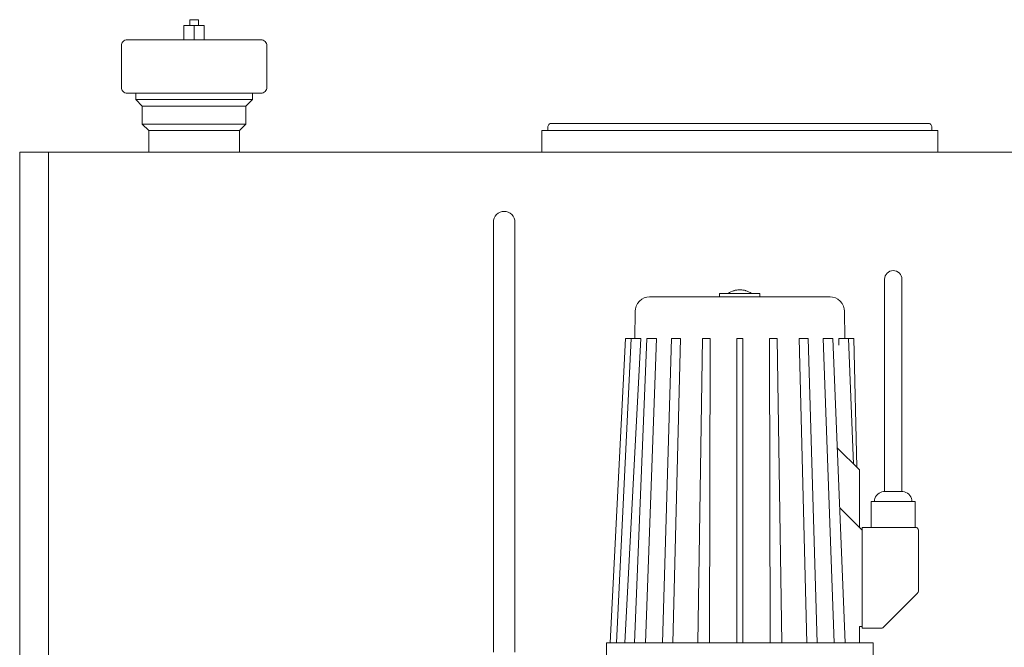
# Model space of a CAD drawing. Header units: millimetres. Extents: x -530 to 575, y -20 to 1095.
# Tile 5 of 6: x -500 to 184, y 652 to 1087. Entities that reach past the tile are written whole.
import ezdxf

# ---------------------------------------------------------------- set-up
doc = ezdxf.new("R2010")
doc.units = ezdxf.units.MM
doc.header["$MEASUREMENT"] = 0
doc.layers.add('MATERIAL 1', color=251, linetype='Continuous', true_color=0x505050)
doc.layers.add('MATERIAL 2', color=5, linetype='Continuous', true_color=0x0000ff)

msp = doc.modelspace()

# ---------------------------------------------------------------- linework, layer by layer
at = {"layer": 'MATERIAL 1', "color": 251, "linetype": 'Continuous', "lineweight": 0, "true_color": 0x505050}
for p, q in [((-381.92, 1083.25), (-381.92, 1087.25)), ((-381.91, 1087.25), (-381.92, 1087.25)), ((-381.87, 1087.25), (-381.91, 1087.25)), ((-381.81, 1087.25), (-381.87, 1087.25)), ((-381.71, 1087.25), (-381.81, 1087.25)), ((-381.59, 1087.25), (-381.71, 1087.25)), ((-381.44, 1087.25), (-381.59, 1087.25)), ((-381.25, 1087.25), (-381.44, 1087.25)), ((-381.05, 1087.25), (-381.25, 1087.25)), ((-380.82, 1087.25), (-381.05, 1087.25)), ((-380.57, 1087.25), (-380.82, 1087.25)), ((-380.3, 1087.25), (-380.57, 1087.25)), ((-380.03, 1087.25), (-380.3, 1087.25)), ((-379.75, 1087.25), (-380.03, 1087.25)), ((-379.47, 1087.25), (-379.75, 1087.25)), ((-379.19, 1087.25), (-379.47, 1087.25)), ((-378.92, 1087.25), (-379.19, 1087.25)), ((-378.66, 1087.25), (-378.92, 1087.25)), ((-378.38, 1087.25), (-378.66, 1087.25)), ((-378.1, 1087.25), (-378.38, 1087.25)), ((-377.82, 1087.25), (-378.1, 1087.25)), ((-377.55, 1087.25), (-377.82, 1087.25)), ((-377.28, 1087.25), (-377.55, 1087.25)), ((-377.03, 1087.25), (-377.28, 1087.25)), ((-376.8, 1087.25), (-377.03, 1087.25)), ((-376.6, 1087.25), (-376.8, 1087.25)), ((-376.41, 1087.25), (-376.6, 1087.25)), ((-376.26, 1087.25), (-376.41, 1087.25)), ((-376.14, 1087.25), (-376.26, 1087.25)), ((-376.04, 1087.25), (-376.14, 1087.25)), ((-375.97, 1087.25), (-376.04, 1087.25)), ((-375.94, 1087.25), (-375.97, 1087.25)), ((-375.92, 1087.25), (-375.94, 1087.25)), ((-375.92, 1087.25), (-375.92, 1083.25)), ((-378.92, 1083.25), (-385.92, 1083.25)), ((-385.92, 1083.25), (-385.92, 1073.25)), ((-371.92, 1083.25), (-378.92, 1083.25)), ((-378.92, 1083.25), (-378.92, 1073.25)), ((-371.92, 1083.25), (-371.92, 1073.25)), ((-429.36, 1069.98), (-429.42, 1069.25)), ((-429.42, 1069.25), (-429.42, 1040.25)), ((-429.14, 1070.72), (-429.36, 1069.98)), ((-428.77, 1071.44), (-429.14, 1070.72)), ((-428.25, 1072.08), (-428.77, 1071.44)), ((-427.61, 1072.6), (-428.25, 1072.08)), ((-426.9, 1072.97), (-427.61, 1072.6)), ((-426.15, 1073.18), (-426.9, 1072.97)), ((-425.42, 1073.25), (-426.15, 1073.18)), ((-425.42, 1073.25), (-425.38, 1073.25)), ((-425.38, 1073.25), (-425.11, 1073.25)), ((-425.11, 1073.25), (-424.62, 1073.25)), ((-424.62, 1073.25), (-423.92, 1073.25)), ((-423.92, 1073.25), (-423.02, 1073.25)), ((-423.02, 1073.25), (-421.93, 1073.25)), ((-421.93, 1073.25), (-420.65, 1073.25)), ((-420.65, 1073.25), (-419.19, 1073.25)), ((-419.19, 1073.25), (-417.84, 1073.25)), ((-417.84, 1073.25), (-415.03, 1073.25)), ((-415.03, 1073.25), (-411.81, 1073.25)), ((-411.81, 1073.25), (-408.23, 1073.25)), ((-408.23, 1073.25), (-404.37, 1073.25)), ((-404.37, 1073.25), (-402.17, 1073.25)), ((-402.17, 1073.25), (-399.5, 1073.25)), ((-396.04, 1073.25), (-399.5, 1073.25)), ((-396.04, 1073.25), (-391.72, 1073.25)), ((-391.72, 1073.25), (-387.39, 1073.25)), ((-387.39, 1073.25), (-383.1, 1073.25)), ((-383.1, 1073.25), (-381.97, 1073.25)), ((-381.97, 1073.25), (-378.92, 1073.25)), ((-374.75, 1073.25), (-378.92, 1073.25)), ((-374.75, 1073.25), (-370.46, 1073.25)), ((-370.46, 1073.25), (-366.13, 1073.25)), ((-366.13, 1073.25), (-361.81, 1073.25)), ((-361.81, 1073.25), (-361.12, 1073.25)), ((-361.12, 1073.25), (-358.35, 1073.25)), ((-358.35, 1073.25), (-355.67, 1073.25)), ((-353.48, 1073.25), (-355.67, 1073.25)), ((-353.48, 1073.25), (-349.62, 1073.25)), ((-349.62, 1073.25), (-346.04, 1073.25)), ((-346.04, 1073.25), (-342.82, 1073.25)), ((-342.82, 1073.25), (-340, 1073.25)), ((-340, 1073.25), (-338.65, 1073.25)), ((-338.65, 1073.25), (-337.2, 1073.25)), ((-337.2, 1073.25), (-335.92, 1073.25)), ((-335.92, 1073.25), (-334.83, 1073.25)), ((-334.83, 1073.25), (-333.93, 1073.25)), ((-333.93, 1073.25), (-333.23, 1073.25)), ((-333.23, 1073.25), (-332.74, 1073.25)), ((-332.74, 1073.25), (-332.47, 1073.25)), ((-332.47, 1073.25), (-332.42, 1073.25)), ((-331.7, 1073.18), (-332.42, 1073.25)), ((-330.95, 1072.97), (-331.7, 1073.18)), ((-330.24, 1072.6), (-330.95, 1072.97)), ((-329.6, 1072.08), (-330.24, 1072.6)), ((-329.08, 1071.44), (-329.6, 1072.08)), ((-328.71, 1070.72), (-329.08, 1071.44)), ((-328.49, 1069.98), (-328.71, 1070.72)), ((-328.42, 1069.25), (-328.49, 1069.98)), ((-328.42, 1040.25), (-328.42, 1069.25)), ((-429.42, 1040.25), (-429.36, 1039.52)), ((-429.36, 1039.52), (-429.14, 1038.78)), ((-328.71, 1038.78), (-328.49, 1039.52)), ((-328.49, 1039.52), (-328.42, 1040.25)), ((-429.14, 1038.78), (-428.77, 1038.06)), ((-428.77, 1038.06), (-428.25, 1037.42)), ((-428.25, 1037.42), (-427.61, 1036.9)), ((-427.61, 1036.9), (-426.9, 1036.53)), ((-426.9, 1036.53), (-426.15, 1036.31)), ((-426.15, 1036.31), (-425.42, 1036.25)), ((-425.42, 1036.25), (-425.38, 1036.25)), ((-425.38, 1036.25), (-425.11, 1036.25)), ((-425.11, 1036.25), (-424.62, 1036.25)), ((-424.62, 1036.25), (-423.92, 1036.25)), ((-423.92, 1036.25), (-423.02, 1036.25)), ((-423.02, 1036.25), (-421.93, 1036.25)), ((-421.93, 1036.25), (-420.65, 1036.25)), ((-420.65, 1036.25), (-419.19, 1036.25)), ((-419.42, 1036.25), (-419.42, 1031.75)), ((-417.84, 1036.25), (-419.19, 1036.25)), ((-415.03, 1036.25), (-417.84, 1036.25)), ((-411.81, 1036.25), (-415.03, 1036.25)), ((-408.23, 1036.25), (-411.81, 1036.25)), ((-404.37, 1036.25), (-408.23, 1036.25)), ((-402.17, 1036.25), (-404.37, 1036.25)), ((-402.17, 1036.25), (-399.5, 1036.25)), ((-399.5, 1036.25), (-396.04, 1036.25)), ((-391.72, 1036.25), (-396.04, 1036.25)), ((-387.39, 1036.25), (-391.72, 1036.25)), ((-383.1, 1036.25), (-387.39, 1036.25)), ((-381.97, 1036.25), (-383.1, 1036.25)), ((-381.97, 1036.25), (-378.92, 1036.25)), ((-378.92, 1036.25), (-374.75, 1036.25)), ((-370.46, 1036.25), (-374.75, 1036.25)), ((-366.13, 1036.25), (-370.46, 1036.25)), ((-361.81, 1036.25), (-366.13, 1036.25)), ((-361.12, 1036.25), (-361.81, 1036.25)), ((-361.12, 1036.25), (-358.35, 1036.25)), ((-358.35, 1036.25), (-355.67, 1036.25)), ((-355.67, 1036.25), (-353.48, 1036.25)), ((-349.62, 1036.25), (-353.48, 1036.25)), ((-346.04, 1036.25), (-349.62, 1036.25)), ((-342.82, 1036.25), (-346.04, 1036.25)), ((-340, 1036.25), (-342.82, 1036.25)), ((-338.65, 1036.25), (-340, 1036.25)), ((-338.65, 1036.25), (-337.2, 1036.25)), ((-338.42, 1031.75), (-338.42, 1036.25)), ((-337.2, 1036.25), (-335.92, 1036.25)), ((-335.92, 1036.25), (-334.83, 1036.25)), ((-334.83, 1036.25), (-333.93, 1036.25)), ((-333.93, 1036.25), (-333.23, 1036.25)), ((-333.23, 1036.25), (-332.74, 1036.25)), ((-332.74, 1036.25), (-332.47, 1036.25)), ((-332.47, 1036.25), (-332.42, 1036.25)), ((-332.42, 1036.25), (-331.7, 1036.31)), ((-331.7, 1036.31), (-330.95, 1036.53)), ((-330.95, 1036.53), (-330.24, 1036.9)), ((-330.24, 1036.9), (-329.6, 1037.42)), ((-329.6, 1037.42), (-329.08, 1038.06)), ((-329.08, 1038.06), (-328.71, 1038.78)), ((-419.42, 1031.75), (-419.26, 1031.75)), ((-419.42, 1031.75), (-414.92, 1027.25)), ((-419.26, 1031.75), (-418.75, 1031.75)), ((-418.75, 1031.75), (-417.86, 1031.75)), ((-417.86, 1031.75), (-416.58, 1031.75)), ((-416.58, 1031.75), (-414.9, 1031.75)), ((-414.92, 1027.25), (-414.78, 1027.25)), ((-414.92, 1027.25), (-414.92, 1014.75)), ((-414.9, 1031.75), (-412.82, 1031.75)), ((-414.78, 1027.25), (-414.32, 1027.25)), ((-414.32, 1027.25), (-413.54, 1027.25)), ((-413.54, 1027.25), (-412.4, 1027.25)), ((-412.82, 1031.75), (-411.64, 1031.75)), ((-412.4, 1027.25), (-410.9, 1027.25)), ((-411.64, 1031.75), (-410.37, 1031.75)), ((-410.9, 1027.25), (-409.06, 1027.25)), ((-410.37, 1031.75), (-409.01, 1031.75)), ((-409.06, 1027.25), (-408.01, 1027.25)), ((-409.01, 1031.75), (-407.56, 1031.75)), ((-408.01, 1027.25), (-406.87, 1027.25)), ((-407.56, 1031.75), (-404.45, 1031.75)), ((-406.87, 1027.25), (-405.66, 1027.25)), ((-405.66, 1027.25), (-404.38, 1027.25)), ((-404.45, 1031.75), (-401.09, 1031.75)), ((-404.38, 1027.25), (-401.62, 1027.25)), ((-401.62, 1027.25), (-398.62, 1027.25)), ((-401.09, 1031.75), (-397.53, 1031.75)), ((-398.62, 1027.25), (-395.46, 1027.25)), ((-397.53, 1031.75), (-393.83, 1031.75)), ((-395.46, 1027.25), (-392.18, 1027.25)), ((-393.83, 1031.75), (-390.07, 1031.75)), ((-392.18, 1027.25), (-388.83, 1027.25)), ((-390.07, 1031.75), (-386.29, 1031.75)), ((-388.83, 1027.25), (-385.48, 1027.25)), ((-386.29, 1031.75), (-382.56, 1031.75)), ((-385.48, 1027.25), (-382.16, 1027.25)), ((-382.56, 1031.75), (-378.92, 1031.75)), ((-382.16, 1027.25), (-378.92, 1027.25)), ((-378.92, 1031.75), (-375.29, 1031.75)), ((-378.92, 1027.25), (-375.69, 1027.25)), ((-375.69, 1027.25), (-372.37, 1027.25)), ((-375.29, 1031.75), (-371.56, 1031.75)), ((-372.37, 1027.25), (-369.02, 1027.25)), ((-371.56, 1031.75), (-367.78, 1031.75)), ((-369.02, 1027.25), (-365.67, 1027.25)), ((-367.78, 1031.75), (-364.02, 1031.75)), ((-365.67, 1027.25), (-362.39, 1027.25)), ((-364.02, 1031.75), (-360.32, 1031.75)), ((-362.39, 1027.25), (-359.23, 1027.25)), ((-360.32, 1031.75), (-356.76, 1031.75)), ((-359.23, 1027.25), (-357.7, 1027.25)), ((-357.7, 1027.25), (-356.23, 1027.25)), ((-356.76, 1031.75), (-355.05, 1031.75)), ((-356.23, 1027.25), (-354.82, 1027.25)), ((-355.05, 1031.75), (-353.4, 1031.75)), ((-354.82, 1027.25), (-353.47, 1027.25)), ((-353.47, 1027.25), (-350.98, 1027.25)), ((-353.4, 1031.75), (-351.81, 1031.75)), ((-351.81, 1031.75), (-350.29, 1031.75)), ((-350.98, 1027.25), (-348.79, 1027.25)), ((-350.29, 1031.75), (-347.48, 1031.75)), ((-348.79, 1027.25), (-346.95, 1027.25)), ((-347.48, 1031.75), (-345.03, 1031.75)), ((-346.95, 1027.25), (-345.45, 1027.25)), ((-345.45, 1027.25), (-344.31, 1027.25)), ((-345.03, 1031.75), (-342.95, 1031.75)), ((-344.31, 1027.25), (-343.53, 1027.25)), ((-343.53, 1027.25), (-343.07, 1027.25)), ((-343.07, 1027.25), (-342.92, 1027.25)), ((-342.95, 1031.75), (-341.27, 1031.75)), ((-342.92, 1027.25), (-338.42, 1031.75)), ((-342.92, 1014.75), (-342.92, 1027.25)), ((-341.27, 1031.75), (-339.99, 1031.75)), ((-339.99, 1031.75), (-339.1, 1031.75)), ((-339.1, 1031.75), (-338.59, 1031.75)), ((-338.59, 1031.75), (-338.42, 1031.75)), ((-414.92, 1014.75), (-414.78, 1014.75)), ((-414.92, 1014.75), (-410.42, 1010.25)), ((-414.78, 1014.75), (-414.32, 1014.75)), ((-414.32, 1014.75), (-413.54, 1014.75)), ((-413.54, 1014.75), (-412.4, 1014.75)), ((-412.4, 1014.75), (-410.9, 1014.75)), ((-410.9, 1014.75), (-409.06, 1014.75)), ((-409.06, 1014.75), (-408.01, 1014.75)), ((-408.01, 1014.75), (-406.87, 1014.75)), ((-406.87, 1014.75), (-405.66, 1014.75)), ((-405.66, 1014.75), (-404.38, 1014.75)), ((-404.38, 1014.75), (-401.62, 1014.75)), ((-401.62, 1014.75), (-398.62, 1014.75)), ((-398.62, 1014.75), (-395.46, 1014.75)), ((-395.46, 1014.75), (-392.18, 1014.75)), ((-392.18, 1014.75), (-388.83, 1014.75)), ((-388.83, 1014.75), (-385.48, 1014.75)), ((-385.48, 1014.75), (-382.16, 1014.75)), ((-382.16, 1014.75), (-378.92, 1014.75)), ((-378.92, 1014.75), (-375.69, 1014.75)), ((-375.69, 1014.75), (-372.37, 1014.75)), ((-372.37, 1014.75), (-369.02, 1014.75)), ((-369.02, 1014.75), (-365.67, 1014.75)), ((-365.67, 1014.75), (-362.39, 1014.75)), ((-362.39, 1014.75), (-359.23, 1014.75)), ((-359.23, 1014.75), (-357.7, 1014.75)), ((-357.7, 1014.75), (-356.23, 1014.75)), ((-356.23, 1014.75), (-354.82, 1014.75)), ((-354.82, 1014.75), (-353.47, 1014.75)), ((-353.47, 1014.75), (-350.98, 1014.75)), ((-350.98, 1014.75), (-348.79, 1014.75)), ((-348.79, 1014.75), (-346.95, 1014.75)), ((-347.42, 1010.25), (-342.92, 1014.75)), ((-346.95, 1014.75), (-345.45, 1014.75)), ((-345.45, 1014.75), (-344.31, 1014.75)), ((-344.31, 1014.75), (-343.53, 1014.75)), ((-343.53, 1014.75), (-343.07, 1014.75)), ((-343.07, 1014.75), (-342.92, 1014.75)), ((-133.29, 1013.2), (-133.33, 1012.75)), ((-133.33, 1012.75), (-133.33, 1010.25)), ((-133.15, 1013.67), (-133.29, 1013.2)), ((-132.92, 1014.12), (-133.15, 1013.67)), ((-132.6, 1014.52), (-132.92, 1014.12)), ((-132.2, 1014.84), (-132.6, 1014.52)), ((-131.75, 1015.07), (-132.2, 1014.84)), ((-131.28, 1015.21), (-131.75, 1015.07)), ((-130.83, 1015.25), (-131.28, 1015.21)), ((-130.83, 1015.25), (-130.22, 1015.25)), ((-130.22, 1015.25), (-128.33, 1015.25)), ((-128.33, 1015.25), (-125.19, 1015.25)), ((-125.19, 1015.25), (-121.64, 1015.25)), ((-121.64, 1015.25), (-116.21, 1015.25)), ((-116.21, 1015.25), (-109.5, 1015.25)), ((-108.78, 1015.25), (-109.5, 1015.25)), ((-108.78, 1015.25), (-101.57, 1015.25)), ((-92.51, 1015.25), (-101.57, 1015.25)), ((-92.51, 1015.25), (-82.46, 1015.25)), ((-82.46, 1015.25), (-71.59, 1015.25)), ((-71.59, 1015.25), (-60.09, 1015.25)), ((-60.09, 1015.25), (-48.16, 1015.25)), ((-48.16, 1015.25), (-36, 1015.25)), ((-36, 1015.25), (-23.81, 1015.25)), ((-23.81, 1015.25), (-11.76, 1015.25)), ((-11.76, 1015.25), (0, 1015.25)), ((0, 1015.25), (11.76, 1015.25)), ((11.76, 1015.25), (23.81, 1015.25)), ((23.81, 1015.25), (36, 1015.25)), ((36, 1015.25), (48.16, 1015.25)), ((48.16, 1015.25), (60.09, 1015.25)), ((60.09, 1015.25), (71.59, 1015.25)), ((71.59, 1015.25), (82.46, 1015.25)), ((82.46, 1015.25), (92.51, 1015.25)), ((101.57, 1015.25), (92.51, 1015.25)), ((101.57, 1015.25), (108.78, 1015.25)), ((109.5, 1015.25), (108.78, 1015.25)), ((109.5, 1015.25), (116.21, 1015.25)), ((116.21, 1015.25), (121.64, 1015.25)), ((121.64, 1015.25), (125.19, 1015.25)), ((125.19, 1015.25), (128.33, 1015.25)), ((128.33, 1015.25), (130.22, 1015.25)), ((130.22, 1015.25), (130.83, 1015.25)), ((131.28, 1015.21), (130.83, 1015.25)), ((131.75, 1015.07), (131.28, 1015.21)), ((132.2, 1014.84), (131.75, 1015.07)), ((132.6, 1014.52), (132.2, 1014.84)), ((132.92, 1014.12), (132.6, 1014.52)), ((133.15, 1013.67), (132.92, 1014.12)), ((133.29, 1013.2), (133.15, 1013.67)), ((133.33, 1012.75), (133.29, 1013.2)), ((133.33, 1010.25), (133.33, 1012.75)), ((-410.42, 1010.25), (-410.3, 1010.25)), ((-410.42, 1010.25), (-410.42, 995.25)), ((-410.3, 1010.25), (-409.9, 1010.25)), ((-409.9, 1010.25), (-409.21, 1010.25)), ((-409.21, 1010.25), (-408.21, 1010.25)), ((-408.21, 1010.25), (-406.91, 1010.25)), ((-406.91, 1010.25), (-405.29, 1010.25)), ((-405.29, 1010.25), (-404.37, 1010.25)), ((-404.37, 1010.25), (-403.38, 1010.25)), ((-403.38, 1010.25), (-402.32, 1010.25)), ((-402.32, 1010.25), (-401.2, 1010.25)), ((-401.2, 1010.25), (-398.78, 1010.25)), ((-398.78, 1010.25), (-396.16, 1010.25)), ((-396.16, 1010.25), (-393.39, 1010.25)), ((-393.39, 1010.25), (-390.52, 1010.25)), ((-390.52, 1010.25), (-387.59, 1010.25)), ((-387.59, 1010.25), (-384.66, 1010.25)), ((-384.66, 1010.25), (-381.76, 1010.25)), ((-381.76, 1010.25), (-378.92, 1010.25)), ((-378.92, 1010.25), (-376.09, 1010.25)), ((-376.09, 1010.25), (-373.19, 1010.25)), ((-373.19, 1010.25), (-370.26, 1010.25)), ((-370.26, 1010.25), (-367.33, 1010.25)), ((-367.33, 1010.25), (-364.46, 1010.25)), ((-364.46, 1010.25), (-361.69, 1010.25)), ((-361.69, 1010.25), (-360.36, 1010.25)), ((-360.36, 1010.25), (-359.07, 1010.25)), ((-359.07, 1010.25), (-357.83, 1010.25)), ((-357.83, 1010.25), (-356.65, 1010.25)), ((-356.65, 1010.25), (-354.47, 1010.25)), ((-354.47, 1010.25), (-352.56, 1010.25)), ((-352.56, 1010.25), (-350.94, 1010.25)), ((-350.94, 1010.25), (-349.64, 1010.25)), ((-349.64, 1010.25), (-348.64, 1010.25)), ((-348.64, 1010.25), (-347.95, 1010.25)), ((-347.95, 1010.25), (-347.55, 1010.25)), ((-347.55, 1010.25), (-347.42, 1010.25)), ((-347.42, 995.25), (-347.42, 1010.25)), ((-137.43, 1010.25), (-136.88, 1010.25)), ((-137.43, 1010.25), (-137.43, 995.25)), ((-136.88, 1010.25), (-135.14, 1010.25)), ((-135.14, 1010.25), (-132.13, 1010.25)), ((-132.13, 1010.25), (-127.78, 1010.25)), ((-127.78, 1010.25), (-122.08, 1010.25)), ((-122.08, 1010.25), (-115.03, 1010.25)), ((-115.03, 1010.25), (-106.7, 1010.25)), ((-106.7, 1010.25), (-97.18, 1010.25)), ((-97.18, 1010.25), (-86.62, 1010.25)), ((-86.62, 1010.25), (-75.21, 1010.25)), ((-75.21, 1010.25), (-63.12, 1010.25)), ((-63.12, 1010.25), (-50.59, 1010.25)), ((-50.59, 1010.25), (-37.82, 1010.25)), ((-37.82, 1010.25), (-25.01, 1010.25)), ((-25.01, 1010.25), (-12.35, 1010.25)), ((-12.35, 1010.25), (0, 1010.25)), ((0, 1010.25), (12.35, 1010.25)), ((12.35, 1010.25), (25.01, 1010.25)), ((25.01, 1010.25), (37.82, 1010.25)), ((37.82, 1010.25), (50.59, 1010.25)), ((50.59, 1010.25), (63.12, 1010.25)), ((63.12, 1010.25), (75.21, 1010.25)), ((75.21, 1010.25), (86.62, 1010.25)), ((86.62, 1010.25), (97.18, 1010.25)), ((97.18, 1010.25), (106.7, 1010.25)), ((106.7, 1010.25), (115.03, 1010.25)), ((115.03, 1010.25), (122.08, 1010.25)), ((122.08, 1010.25), (127.78, 1010.25)), ((127.78, 1010.25), (132.13, 1010.25)), ((132.13, 1010.25), (135.14, 1010.25)), ((135.14, 1010.25), (136.88, 1010.25)), ((136.88, 1010.25), (137.43, 1010.25)), ((137.43, 995.25), (137.43, 1010.25)), ((-500, 995.25), (-500, 380.25)), ((-497.98, 995.25), (-500, 995.25)), ((-491.65, 995.25), (-497.98, 995.25)), ((-480.7, 995.25), (-491.65, 995.25)), ((-480, 995.25), (-480.7, 995.25)), ((-480, 995.25), (-480, 380.25)), ((-426.32, 995.25), (-480, 995.25)), ((-364.58, 995.25), (-426.32, 995.25)), ((-410.42, 995.25), (-410.3, 995.25)), ((-410.3, 995.25), (-409.9, 995.25)), ((-409.9, 995.25), (-409.21, 995.25)), ((-409.21, 995.25), (-408.21, 995.25)), ((-408.92, 995.25), (-408.92, 995.25)), ((-408.21, 995.25), (-406.91, 995.25)), ((-406.91, 995.25), (-405.29, 995.25)), ((-405.29, 995.25), (-403.38, 995.25)), ((-403.38, 995.25), (-401.2, 995.25)), ((-401.2, 995.25), (-398.78, 995.25)), ((-398.78, 995.25), (-396.16, 995.25)), ((-396.16, 995.25), (-393.39, 995.25)), ((-393.39, 995.25), (-390.52, 995.25)), ((-390.52, 995.25), (-387.59, 995.25)), ((-387.59, 995.25), (-384.66, 995.25)), ((-384.66, 995.25), (-381.76, 995.25)), ((-381.76, 995.25), (-378.92, 995.25)), ((-378.92, 995.25), (-376.09, 995.25)), ((-376.09, 995.25), (-373.19, 995.25)), ((-373.19, 995.25), (-370.26, 995.25)), ((-370.26, 995.25), (-367.33, 995.25)), ((-367.33, 995.25), (-364.46, 995.25)), ((-302.77, 995.25), (-364.58, 995.25)), ((-364.46, 995.25), (-361.69, 995.25)), ((-361.69, 995.25), (-359.07, 995.25)), ((-359.07, 995.25), (-356.65, 995.25)), ((-356.65, 995.25), (-354.47, 995.25)), ((-354.47, 995.25), (-352.56, 995.25)), ((-352.56, 995.25), (-350.94, 995.25)), ((-350.94, 995.25), (-349.64, 995.25)), ((-349.64, 995.25), (-348.64, 995.25)), ((-348.92, 995.25), (-348.92, 995.25)), ((-348.64, 995.25), (-347.95, 995.25)), ((-347.95, 995.25), (-347.55, 995.25)), ((-347.55, 995.25), (-347.42, 995.25)), ((-241.1, 995.25), (-302.77, 995.25)), ((-179.8, 995.25), (-241.1, 995.25)), ((-119.06, 995.25), (-179.8, 995.25)), ((0, 995.25), (-119.06, 995.25)), ((119.06, 995.25), (0, 995.25)), ((179.8, 995.25), (119.06, 995.25)), ((241.1, 995.25), (179.8, 995.25)), ((-170.5, 949.53), (-169.81, 950.82)), ((-169.81, 950.82), (-168.88, 951.95)), ((-168.88, 951.95), (-167.74, 952.88)), ((-167.74, 952.88), (-166.45, 953.57)), ((-166.45, 953.57), (-165.05, 954)), ((-165.05, 954), (-163.59, 954.14)), ((-163.59, 954.14), (-162.13, 954)), ((-162.13, 954), (-160.73, 953.57)), ((-160.73, 953.57), (-159.44, 952.88)), ((-159.44, 952.88), (-158.3, 951.95)), ((-158.3, 951.95), (-157.37, 950.82)), ((-157.37, 950.82), (-156.68, 949.53)), ((-170.92, 948.12), (-171.07, 946.67)), ((-171.07, 946.67), (-171.07, 946.67)), ((-171.07, 946.46), (-171.07, 946.67)), ((-171.07, 944.6), (-171.07, 946.46)), ((-171.07, 942.9), (-171.07, 944.6)), ((-170.92, 948.12), (-170.5, 949.53)), ((-156.68, 949.53), (-156.26, 948.12)), ((-156.26, 948.12), (-156.12, 946.67)), ((-156.12, 946.67), (-156.12, 946.67)), ((-156.12, 946.67), (-156.12, 946.46)), ((-156.12, 946.46), (-156.12, 944.6)), ((-156.12, 944.6), (-156.12, 942.9)), ((-171.07, 940.61), (-171.07, 942.9)), ((-171.07, 937.69), (-171.07, 940.61)), ((-171.07, 934.06), (-171.07, 937.69)), ((-156.12, 942.9), (-156.12, 940.61)), ((-156.12, 940.61), (-156.12, 937.69)), ((-156.12, 937.69), (-156.12, 934.06)), ((-171.07, 929.67), (-171.07, 934.06)), ((-156.12, 934.06), (-156.12, 929.67)), ((-171.07, 924.45), (-171.07, 929.67)), ((-171.07, 918.4), (-171.07, 924.45)), ((-156.12, 929.67), (-156.12, 924.45)), ((-156.12, 924.45), (-156.12, 918.4)), ((-171.07, 911.53), (-171.07, 918.4)), ((-156.12, 918.4), (-156.12, 911.53)), ((-171.07, 903.92), (-171.07, 911.53)), ((-156.12, 911.53), (-156.12, 903.92)), ((101.02, 909.36), (100.68, 908.24)), ((101.57, 910.39), (101.02, 909.36)), ((102.32, 911.29), (101.57, 910.39)), ((103.23, 912.03), (102.32, 911.29)), ((104.27, 912.58), (103.23, 912.03)), ((105.39, 912.91), (104.27, 912.58)), ((106.56, 913.03), (105.39, 912.91)), ((107.73, 912.91), (106.56, 913.03)), ((108.86, 912.57), (107.73, 912.91)), ((109.9, 912.03), (108.86, 912.57)), ((110.81, 911.29), (109.9, 912.03)), ((111.55, 910.39), (110.81, 911.29)), ((112.11, 909.36), (111.55, 910.39)), ((112.45, 908.24), (112.11, 909.36)), ((-171.07, 895.67), (-171.07, 903.92)), ((-156.12, 903.92), (-156.12, 895.67)), ((100.68, 908.24), (100.56, 907.09)), ((100.56, 903.69), (100.56, 907.09)), ((100.56, 900.11), (100.56, 903.69)), ((112.56, 907.09), (112.45, 908.24)), ((112.56, 907.09), (112.56, 903.69)), ((112.56, 907.09), (112.56, 907.09)), ((112.56, 903.69), (112.56, 900.11)), ((-171.07, 886.89), (-171.07, 895.67)), ((-156.12, 895.67), (-156.12, 886.89)), ((100.56, 896.32), (100.56, 900.11)), ((100.56, 892.28), (100.56, 896.32)), ((112.56, 900.11), (112.56, 896.32)), ((112.56, 896.32), (112.56, 892.28)), ((100.56, 887.96), (100.56, 892.28)), ((112.56, 892.28), (112.56, 887.96)), ((-171.07, 877.65), (-171.07, 886.89)), ((-156.12, 886.89), (-156.12, 877.65)), ((100.56, 883.32), (100.56, 887.96)), ((100.56, 878.32), (100.56, 883.32)), ((112.56, 887.96), (112.56, 883.32)), ((112.56, 883.32), (112.56, 878.32)), ((-171.07, 858.18), (-171.07, 877.65)), ((-156.12, 877.65), (-156.12, 858.18)), ((100.56, 872.94), (100.56, 878.32)), ((112.56, 878.32), (112.56, 872.94)), ((100.56, 866.83), (100.56, 872.94)), ((112.56, 872.94), (112.56, 866.83)), ((100.56, 863.35), (100.56, 866.83)), ((100.56, 859.5), (100.56, 863.35)), ((112.56, 866.83), (112.56, 863.35)), ((112.56, 863.35), (112.56, 859.5)), ((-171.07, 817.71), (-171.07, 858.18)), ((-156.12, 858.18), (-156.12, 817.71)), ((100.56, 855.2), (100.56, 859.5)), ((100.56, 850.38), (100.56, 855.2)), ((112.56, 859.5), (112.56, 855.2)), ((112.56, 855.2), (112.56, 850.38)), ((100.56, 844.98), (100.56, 850.38)), ((112.56, 850.38), (112.56, 844.98)), ((100.56, 838.93), (100.56, 844.98)), ((112.56, 844.98), (112.56, 838.93)), ((100.56, 832.17), (100.56, 838.93)), ((112.56, 838.93), (112.56, 832.17)), ((100.56, 824.61), (100.56, 832.17)), ((112.56, 832.17), (112.56, 824.61)), ((100.56, 816.2), (100.56, 824.61)), ((112.56, 824.61), (112.56, 816.2)), ((-171.07, 796.25), (-171.07, 817.71)), ((-156.12, 817.71), (-156.12, 796.25)), ((100.56, 806.87), (100.56, 816.2)), ((112.56, 816.2), (112.56, 806.87)), ((100.56, 796.54), (100.56, 806.87)), ((112.56, 806.87), (112.56, 796.54)), ((-171.07, 771.44), (-171.07, 796.25)), ((-156.12, 796.25), (-156.12, 771.44)), ((100.56, 785.16), (100.56, 796.54)), ((112.56, 796.54), (112.56, 785.16)), ((100.56, 772.65), (100.56, 785.16)), ((112.56, 785.16), (112.56, 772.65)), ((100.56, 759.7), (100.56, 772.65)), ((112.56, 772.65), (112.56, 759.7)), ((-171.07, 741.11), (-171.07, 771.44)), ((-156.12, 771.44), (-156.12, 741.11)), ((-171.07, 703.21), (-171.07, 741.11)), ((-156.12, 741.11), (-156.12, 703.21)), ((-171.07, 648.21), (-171.07, 703.21)), ((-156.12, 703.21), (-156.12, 648.21))]:
    msp.add_line(p, q, dxfattribs=at)
at = {"layer": 'MATERIAL 1', "color": 251, "linetype": 'Continuous', "lineweight": 0, "true_color": 0x505050, "flags": 128}
for points in [[(100.68, 759.69), (100.67, 759.69), (100.64, 759.69), (100.59, 759.69), (100.56, 759.7), (100.56, 759.7)], [(103.06, 759.69), (102.85, 759.69), (102.57, 759.69), (102.32, 759.69), (102.29, 759.69), (102.26, 759.69), (102.07, 759.69), (101.84, 759.69), (101.6, 759.69), (101.57, 759.69), (101.42, 759.69), (101.24, 759.69), (101.06, 759.69), (101.06, 759.69), (101.02, 759.69), (100.93, 759.69), (100.81, 759.69), (100.7, 759.69), (100.69, 759.69), (100.68, 759.69)], [(103.15, 759.69), (103.13, 759.69), (103.07, 759.69), (103.07, 759.69)], [(110.51, 759.69), (110.51, 759.69), (110.51, 759.69), (110.22, 759.69), (110.19, 759.69), (109.97, 759.69), (109.91, 759.69), (109.9, 759.69), (109.81, 759.69), (109.63, 759.69), (109.54, 759.69), (109.25, 759.69), (109.14, 759.69), (108.86, 759.69), (108.86, 759.69), (108.58, 759.69), (108.42, 759.69), (108.14, 759.68), (107.97, 759.68), (107.84, 759.68), (107.73, 759.68), (107.69, 759.68), (107.42, 759.68), (107.23, 759.68), (106.96, 759.68), (106.77, 759.68), (106.67, 759.68), (106.56, 759.68), (106.5, 759.68), (106.22, 759.68), (106.05, 759.68), (105.76, 759.68), (105.59, 759.68), (105.5, 759.68), (105.39, 759.68), (105.31, 759.68), (105.29, 759.68), (105.15, 759.69), (104.87, 759.69), (104.58, 759.69), (104.45, 759.69), (104.27, 759.69), (104.17, 759.69), (104.16, 759.69), (104.06, 759.69), (103.78, 759.69), (103.47, 759.69), (103.43, 759.69), (103.23, 759.69), (103.15, 759.69)], [(112.56, 759.7), (112.56, 759.7), (112.56, 759.7), (112.56, 759.7), (112.53, 759.69), (112.53, 759.69)]]:
    msp.add_lwpolyline(points, dxfattribs=at)
at = {"layer": 'MATERIAL 2', "color": 5, "linetype": 'Continuous', "lineweight": 0, "true_color": 0x0000ff}
for p, q in [((-14, 897.25), (-13.94, 897.25)), ((-14, 897.25), (-14, 894.75)), ((-13.94, 897.25), (-13.77, 897.25)), ((-13.77, 897.25), (-13.46, 897.25)), ((-13.46, 897.25), (-13.02, 897.25)), ((-13.02, 897.25), (-12.44, 897.25)), ((-12.44, 897.25), (-11.72, 897.25)), ((-11.72, 897.25), (-10.87, 897.25)), ((-10.87, 897.25), (-9.9, 897.25)), ((-9.9, 897.25), (-8.82, 897.25)), ((-8.82, 897.25), (-7.66, 897.25)), ((-7.08, 897.82), (-8, 897.25)), ((-7.66, 897.25), (-6.43, 897.25)), ((-6.14, 898.32), (-7.08, 897.82)), ((-6.43, 897.25), (-5.15, 897.25)), ((-5.17, 898.74), (-6.14, 898.32)), ((-4.18, 899.09), (-5.17, 898.74)), ((-5.15, 897.25), (-3.85, 897.25)), ((-3.96, 899.15), (-4.18, 899.09)), ((-4.18, 899.09), (-4.18, 899.09)), ((-3.96, 899.15), (-3.17, 899.37)), ((-3.85, 897.25), (-2.55, 897.25)), ((-3.17, 899.37), (-3.18, 899.37)), ((-2.62, 899.48), (-3.17, 899.37)), ((-3.17, 899.37), (-3.17, 899.37)), ((-2.62, 899.48), (-2.14, 899.57)), ((-2.55, 897.25), (-1.26, 897.25)), ((-1.29, 899.68), (-2.14, 899.57)), ((-2.14, 899.57), (-2.14, 899.57)), ((-2.14, 899.57), (-2.14, 899.57)), ((-1.29, 899.68), (-1.08, 899.7)), ((-1.26, 897.25), (0, 897.25)), ((0, 899.76), (-1.08, 899.7)), ((-1.08, 899.7), (-1.08, 899.7)), ((1.08, 899.7), (0, 899.76)), ((0, 897.25), (1.26, 897.25)), ((1.08, 899.7), (1.29, 899.68)), ((1.08, 899.7), (1.08, 899.7)), ((1.26, 897.25), (2.55, 897.25)), ((2.14, 899.57), (1.29, 899.68)), ((2.14, 899.57), (2.62, 899.48)), ((2.14, 899.57), (2.14, 899.57)), ((2.14, 899.57), (2.14, 899.57)), ((2.55, 897.25), (3.85, 897.25)), ((3.17, 899.37), (2.62, 899.48)), ((3.17, 899.37), (3.96, 899.15)), ((3.18, 899.37), (3.17, 899.37)), ((3.17, 899.37), (3.17, 899.37)), ((3.85, 897.25), (5.15, 897.25)), ((4.18, 899.09), (3.96, 899.15)), ((5.17, 898.74), (4.18, 899.09)), ((4.18, 899.09), (4.18, 899.09)), ((5.15, 897.25), (6.43, 897.25)), ((6.14, 898.32), (5.17, 898.74)), ((7.08, 897.82), (6.14, 898.32)), ((6.43, 897.25), (7.66, 897.25)), ((7.08, 897.82), (7.08, 897.82)), ((8, 897.25), (7.08, 897.82)), ((7.08, 897.82), (7.86, 897.32)), ((7.66, 897.25), (8.82, 897.25)), ((7.97, 897.25), (7.86, 897.32)), ((8.82, 897.25), (9.9, 897.25)), ((9.9, 897.25), (10.87, 897.25)), ((10.87, 897.25), (11.72, 897.25)), ((11.72, 897.25), (12.44, 897.25)), ((12.44, 897.25), (13.02, 897.25)), ((13.02, 897.25), (13.46, 897.25)), ((13.46, 897.25), (13.77, 897.25)), ((13.77, 897.25), (13.94, 897.25)), ((13.94, 897.25), (14, 897.25)), ((14, 894.75), (14, 897.25)), ((-71.01, 890.22), (-71.94, 888.43)), ((-69.72, 891.82), (-71.01, 890.22)), ((-68.12, 893.12), (-69.72, 891.82)), ((-66.33, 894.05), (-68.12, 893.12)), ((-64.46, 894.58), (-66.33, 894.05)), ((-62.64, 894.75), (-64.46, 894.58)), ((-62.4, 894.75), (-62.64, 894.75)), ((-61.5, 894.75), (-62.4, 894.75)), ((-59.99, 894.75), (-61.5, 894.75)), ((-57.89, 894.75), (-59.99, 894.75)), ((-57.89, 894.75), (-55.65, 894.75)), ((-55.65, 894.75), (-52.43, 894.75)), ((-52.43, 894.75), (-48.63, 894.75)), ((-48.63, 894.75), (-44.3, 894.75)), ((-44.3, 894.75), (-39.48, 894.75)), ((-34.81, 894.75), (-39.48, 894.75)), ((-29.53, 894.75), (-34.81, 894.75)), ((-29.53, 894.75), (-28.77, 894.75)), ((-28.77, 894.75), (-23.06, 894.75)), ((-23.06, 894.75), (-17.24, 894.75)), ((-17.24, 894.75), (-11.4, 894.75)), ((-11.4, 894.75), (-5.63, 894.75)), ((-5.63, 894.75), (0, 894.75)), ((0, 894.75), (5.63, 894.75)), ((5.63, 894.75), (11.4, 894.75)), ((11.4, 894.75), (17.24, 894.75)), ((17.24, 894.75), (23.06, 894.75)), ((23.06, 894.75), (28.77, 894.75)), ((28.77, 894.75), (29.53, 894.75)), ((34.81, 894.75), (29.53, 894.75)), ((39.48, 894.75), (34.81, 894.75)), ((39.48, 894.75), (44.3, 894.75)), ((44.3, 894.75), (48.63, 894.75)), ((48.63, 894.75), (52.43, 894.75)), ((52.43, 894.75), (55.65, 894.75)), ((55.65, 894.75), (57.89, 894.75)), ((59.99, 894.75), (57.89, 894.75)), ((61.5, 894.75), (59.99, 894.75)), ((62.4, 894.75), (61.5, 894.75)), ((62.64, 894.75), (62.4, 894.75)), ((64.46, 894.58), (62.64, 894.75)), ((66.33, 894.05), (64.46, 894.58)), ((68.12, 893.12), (66.33, 894.05)), ((69.72, 891.82), (68.12, 893.12)), ((71.02, 890.22), (69.72, 891.82)), ((71.94, 888.43), (71.02, 890.22)), ((-72.64, 884.89), (-72.92, 865.9)), ((-72.48, 886.57), (-72.64, 884.89)), ((-71.94, 888.43), (-72.48, 886.57)), ((72.48, 886.57), (71.94, 888.43)), ((72.64, 884.89), (72.48, 886.57)), ((72.92, 865.9), (72.64, 884.89)), ((-90, 654.75), (-79.28, 865.9)), ((-85.68, 654.75), (-75.49, 865.9)), ((-79.79, 654.75), (-68.71, 865.9)), ((-79.25, 865.9), (-79.28, 865.9)), ((-79.13, 865.9), (-79.25, 865.9)), ((-78.95, 865.9), (-79.13, 865.9)), ((-78.7, 865.9), (-78.95, 865.9)), ((-78.4, 865.9), (-78.7, 865.9)), ((-78.06, 865.9), (-78.4, 865.9)), ((-77.69, 865.9), (-78.06, 865.9)), ((-77.3, 865.9), (-77.69, 865.9)), ((-75.49, 865.9), (-77.3, 865.9)), ((-75.48, 865.9), (-75.49, 865.9)), ((-75.4, 865.9), (-75.48, 865.9)), ((-75.24, 865.9), (-75.4, 865.9)), ((-75.02, 865.9), (-75.24, 865.9)), ((-74.74, 865.9), (-75.02, 865.9)), ((-74.41, 865.9), (-74.74, 865.9)), ((-74.05, 865.9), (-74.41, 865.9)), ((-73.67, 865.9), (-74.05, 865.9)), ((-73.28, 865.9), (-73.67, 865.9)), ((-72.9, 865.9), (-73.28, 865.9)), ((-73.19, 654.75), (-64.51, 865.9)), ((-68.71, 865.9), (-72.9, 865.9)), ((-65.41, 654.75), (-57.8, 865.9)), ((-64.46, 865.9), (-64.51, 865.9)), ((-64.33, 865.9), (-64.46, 865.9)), ((-64.13, 865.9), (-64.33, 865.9)), ((-63.87, 865.9), (-64.13, 865.9)), ((-63.56, 865.9), (-63.87, 865.9)), ((-63.21, 865.9), (-63.56, 865.9)), ((-62.84, 865.9), (-63.21, 865.9)), ((-62.45, 865.9), (-62.84, 865.9)), ((-62.07, 865.9), (-62.45, 865.9)), ((-61.7, 865.9), (-62.07, 865.9)), ((-61.36, 865.9), (-61.7, 865.9)), ((-57.8, 865.9), (-61.36, 865.9)), ((-53.72, 654.75), (-47.4, 865.9)), ((-47.38, 865.9), (-47.4, 865.9)), ((-47.28, 865.9), (-47.38, 865.9)), ((-47.11, 865.9), (-47.28, 865.9)), ((-46.88, 865.9), (-47.11, 865.9)), ((-46.59, 865.9), (-46.88, 865.9)), ((-46.25, 865.9), (-46.59, 865.9)), ((-46.55, 654.75), (-41.23, 865.9)), ((-45.89, 865.9), (-46.25, 865.9)), ((-45.5, 865.9), (-45.89, 865.9)), ((-45.11, 865.9), (-45.5, 865.9)), ((-44.74, 865.9), (-45.11, 865.9)), ((-44.39, 865.9), (-44.74, 865.9)), ((-44.08, 865.9), (-44.39, 865.9)), ((-43.82, 865.9), (-44.08, 865.9)), ((-41.23, 865.9), (-43.82, 865.9)), ((-29.19, 654.75), (-25.85, 865.9)), ((-25.78, 865.9), (-25.85, 865.9)), ((-25.64, 865.9), (-25.78, 865.9)), ((-25.43, 865.9), (-25.64, 865.9)), ((-25.16, 865.9), (-25.43, 865.9)), ((-24.84, 865.9), (-25.16, 865.9)), ((-24.48, 865.9), (-24.84, 865.9)), ((-24.1, 865.9), (-24.48, 865.9)), ((-23.72, 865.9), (-24.1, 865.9)), ((-23.33, 865.9), (-23.72, 865.9)), ((-22.97, 865.9), (-23.33, 865.9)), ((-22.64, 865.9), (-22.97, 865.9)), ((-22.36, 865.9), (-22.64, 865.9)), ((-22.14, 865.9), (-22.36, 865.9)), ((-21.99, 865.9), (-22.14, 865.9)), ((-20.62, 865.9), (-21.99, 865.9)), ((-21.14, 654.75), (-20.62, 865.9)), ((-2, 654.75), (-1.97, 865.9)), ((-1.93, 865.9), (-1.97, 865.9)), ((-1.82, 865.9), (-1.93, 865.9)), ((-1.63, 865.9), (-1.82, 865.9)), ((-1.39, 865.9), (-1.63, 865.9)), ((-1.08, 865.9), (-1.39, 865.9)), ((-0.74, 865.9), (-1.08, 865.9)), ((-0.37, 865.9), (-0.74, 865.9)), ((0.02, 865.9), (-0.37, 865.9)), ((0.4, 865.9), (0.02, 865.9)), ((0.78, 865.9), (0.4, 865.9)), ((1.12, 865.9), (0.78, 865.9)), ((1.42, 865.9), (1.12, 865.9)), ((1.67, 865.9), (1.42, 865.9)), ((1.85, 865.9), (1.67, 865.9)), ((1.96, 865.9), (1.85, 865.9)), ((2, 865.9), (1.96, 865.9)), ((2, 654.75), (2, 865.9)), ((22.02, 865.9), (20.65, 865.9)), ((20.65, 865.9), (21.14, 654.75)), ((22.17, 865.9), (22.02, 865.9)), ((22.4, 865.9), (22.17, 865.9)), ((22.68, 865.9), (22.4, 865.9)), ((23, 865.9), (22.68, 865.9)), ((23.37, 865.9), (23, 865.9)), ((23.75, 865.9), (23.37, 865.9)), ((24.14, 865.9), (23.75, 865.9)), ((24.52, 865.9), (24.14, 865.9)), ((24.87, 865.9), (24.52, 865.9)), ((25.19, 865.9), (24.87, 865.9)), ((25.46, 865.9), (25.19, 865.9)), ((25.67, 865.9), (25.46, 865.9)), ((25.81, 865.9), (25.67, 865.9)), ((25.88, 865.9), (25.81, 865.9)), ((29.19, 654.75), (25.88, 865.9)), ((43.85, 865.9), (41.25, 865.9)), ((41.25, 865.9), (46.55, 654.75)), ((44.1, 865.9), (43.85, 865.9)), ((44.41, 865.9), (44.1, 865.9)), ((44.76, 865.9), (44.41, 865.9)), ((45.14, 865.9), (44.76, 865.9)), ((45.53, 865.9), (45.14, 865.9)), ((45.91, 865.9), (45.53, 865.9)), ((46.28, 865.9), (45.91, 865.9)), ((46.62, 865.9), (46.28, 865.9)), ((46.91, 865.9), (46.62, 865.9)), ((47.14, 865.9), (46.91, 865.9)), ((47.31, 865.9), (47.14, 865.9)), ((47.41, 865.9), (47.31, 865.9)), ((47.43, 865.9), (47.41, 865.9)), ((53.72, 654.75), (47.43, 865.9)), ((61.38, 865.9), (57.82, 865.9)), ((57.82, 865.9), (65.41, 654.75)), ((61.72, 865.9), (61.38, 865.9)), ((62.09, 865.9), (61.72, 865.9)), ((62.47, 865.9), (62.09, 865.9)), ((62.86, 865.9), (62.47, 865.9)), ((63.23, 865.9), (62.86, 865.9)), ((63.58, 865.9), (63.23, 865.9)), ((63.89, 865.9), (63.58, 865.9)), ((64.15, 865.9), (63.89, 865.9)), ((64.35, 865.9), (64.15, 865.9)), ((64.48, 865.9), (64.35, 865.9)), ((64.53, 865.9), (64.48, 865.9)), ((73.19, 654.75), (64.53, 865.9)), ((72.91, 865.9), (68.72, 865.9)), ((68.72, 865.9), (68.72, 861.36)), ((73.29, 865.9), (72.91, 865.9)), ((73.68, 865.9), (73.29, 865.9)), ((74.06, 865.9), (73.68, 865.9)), ((74.42, 865.9), (74.06, 865.9)), ((74.75, 865.9), (74.42, 865.9)), ((75.03, 865.9), (74.75, 865.9)), ((75.25, 865.9), (75.03, 865.9)), ((75.41, 865.9), (75.25, 865.9)), ((75.49, 865.9), (75.41, 865.9)), ((75.5, 865.9), (75.49, 865.9)), ((77.3, 865.9), (75.5, 865.9)), ((79.03, 778.72), (75.5, 865.9)), ((77.69, 865.9), (77.3, 865.9)), ((78.06, 865.9), (77.69, 865.9)), ((78.4, 865.9), (78.06, 865.9)), ((78.7, 865.9), (78.4, 865.9)), ((78.95, 865.9), (78.7, 865.9)), ((79.13, 865.9), (78.95, 865.9)), ((79.25, 865.9), (79.13, 865.9)), ((79.28, 865.9), (79.25, 865.9)), ((81.26, 776.49), (79.28, 865.9)), ((67.64, 790.11), (83, 774.75)), ((83, 774.75), (83, 734.75)), ((97.66, 759.11), (96.66, 758.57)), ((98.68, 759.47), (97.66, 759.11)), ((99.75, 759.66), (98.68, 759.47)), ((100.45, 759.7), (99.75, 759.66)), ((100.56, 759.7), (100.45, 759.7)), ((110.51, 759.69), (110.8, 759.69)), ((110.8, 759.69), (111.08, 759.69)), ((111.08, 759.69), (111.34, 759.69)), ((111.34, 759.69), (111.58, 759.69)), ((111.58, 759.69), (111.8, 759.69)), ((111.8, 759.69), (111.99, 759.69)), ((111.99, 759.69), (112.16, 759.69)), ((112.16, 759.69), (112.3, 759.69)), ((112.3, 759.69), (112.41, 759.69)), ((112.41, 759.69), (112.49, 759.69)), ((112.49, 759.69), (112.55, 759.69)), ((112.55, 759.69), (112.57, 759.69)), ((113.25, 759.66), (112.56, 759.7)), ((114.32, 759.47), (113.25, 759.66)), ((115.34, 759.11), (114.32, 759.47)), ((116.34, 758.57), (115.34, 759.11)), ((91.25, 752.75), (91.22, 752.75)), ((91.22, 752.75), (91.22, 734.75)), ((91.36, 752.75), (91.25, 752.75)), ((91.49, 752.75), (91.36, 752.75)), ((98.13, 752.75), (91.49, 752.75)), ((93.58, 753.83), (93.5, 752.75)), ((93.85, 754.93), (93.58, 753.83)), ((94.31, 756), (93.85, 754.93)), ((94.95, 756.99), (94.31, 756)), ((95.74, 757.86), (94.95, 756.99)), ((96.66, 758.57), (95.74, 757.86)), ((98.19, 752.75), (98.13, 752.75)), ((98.45, 752.75), (98.19, 752.75)), ((98.77, 752.75), (98.45, 752.75)), ((99.12, 752.75), (98.77, 752.75)), ((99.5, 752.75), (99.12, 752.75)), ((99.86, 752.75), (99.5, 752.75)), ((113.14, 752.75), (99.86, 752.75)), ((113.5, 752.75), (113.14, 752.75)), ((113.88, 752.75), (113.5, 752.75)), ((114.23, 752.75), (113.88, 752.75)), ((114.55, 752.75), (114.23, 752.75)), ((114.81, 752.75), (114.55, 752.75)), ((114.87, 752.75), (114.81, 752.75)), ((121.51, 752.75), (114.87, 752.75)), ((117.26, 757.86), (116.34, 758.57)), ((118.05, 756.99), (117.26, 757.86)), ((118.69, 756), (118.05, 756.99)), ((119.15, 754.93), (118.69, 756)), ((119.42, 753.83), (119.15, 754.93)), ((119.5, 752.75), (119.42, 753.83)), ((121.64, 752.75), (121.51, 752.75)), ((121.75, 752.75), (121.64, 752.75)), ((121.78, 752.75), (121.75, 752.75)), ((121.78, 734.75), (121.78, 752.75)), ((69.35, 748.4), (85, 732.75)), ((85, 734.75), (122, 734.75)), ((85, 732.75), (85, 734.75)), ((85, 732.75), (85, 666.03)), ((122, 734.75), (122.36, 734.71)), ((122.36, 734.71), (122.74, 734.61)), ((122.74, 734.61), (123.09, 734.42)), ((123.09, 734.42), (123.41, 734.16)), ((123.41, 734.16), (123.67, 733.84)), ((123.67, 733.84), (123.86, 733.48)), ((123.86, 733.48), (123.97, 733.11)), ((123.97, 733.11), (124, 732.75)), ((124, 732.75), (124, 690.62)), ((124, 690.62), (123.97, 690.26)), ((123.41, 689.21), (99.54, 665.33)), ((123.67, 689.53), (123.41, 689.21)), ((123.86, 689.89), (123.67, 689.53)), ((123.97, 690.26), (123.86, 689.89)), ((83, 666.03), (83, 654.75)), ((85, 666.03), (83, 666.03)), ((85, 664.79), (85, 666.03)), ((98.12, 664.75), (85, 664.79)), ((98.49, 664.78), (98.12, 664.75)), ((98.12, 664.75), (98.12, 664.75)), ((98.86, 664.89), (98.49, 664.78)), ((99.22, 665.07), (98.86, 664.89)), ((99.54, 665.33), (99.22, 665.07)), ((-92.5, 635.75), (-92.5, 654.75)), ((-92.12, 654.75), (-92.5, 654.75)), ((-90.95, 654.75), (-92.12, 654.75)), ((-88.93, 654.75), (-90.95, 654.75)), ((-86, 654.75), (-88.93, 654.75)), ((-82.16, 654.75), (-86, 654.75)), ((-77.42, 654.75), (-82.16, 654.75)), ((-71.81, 654.75), (-77.42, 654.75)), ((-65.41, 654.75), (-71.81, 654.75)), ((-58.3, 654.75), (-65.41, 654.75)), ((-50.62, 654.75), (-58.3, 654.75)), ((-42.48, 654.75), (-50.62, 654.75)), ((-34.05, 654.75), (-42.48, 654.75)), ((-25.45, 654.75), (-34.05, 654.75)), ((-16.83, 654.75), (-25.45, 654.75)), ((-8.31, 654.75), (-16.83, 654.75)), ((0, 654.75), (-8.31, 654.75)), ((8.31, 654.75), (0, 654.75)), ((16.83, 654.75), (8.31, 654.75)), ((25.45, 654.75), (16.83, 654.75)), ((34.05, 654.75), (25.45, 654.75)), ((42.49, 654.75), (34.05, 654.75)), ((50.62, 654.75), (42.49, 654.75)), ((58.3, 654.75), (50.62, 654.75)), ((65.41, 654.75), (58.3, 654.75)), ((71.81, 654.75), (65.41, 654.75)), ((77.42, 654.75), (71.81, 654.75)), ((83, 654.75), (73.19, 654.75)), ((76, 654.75), (76, 654.75)), ((82.17, 654.75), (77.42, 654.75)), ((86.01, 654.75), (82.17, 654.75)), ((88.93, 654.75), (86.01, 654.75)), ((90.96, 654.75), (88.93, 654.75)), ((92.13, 654.75), (90.96, 654.75)), ((92.5, 654.75), (92.13, 654.75)), ((92.5, 654.75), (92.5, 635.75))]:
    msp.add_line(p, q, dxfattribs=at)

doc.saveas('drawing.dxf')
